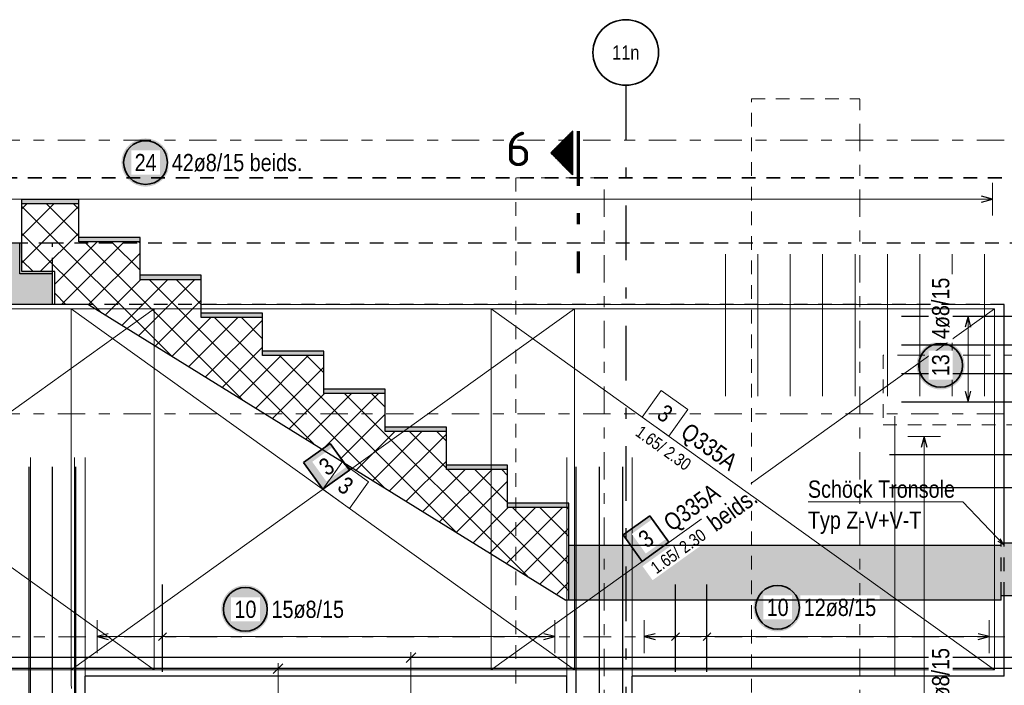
# Model space of a CAD drawing. Header units: millimetres. Extents: x -20 to 91, y -4 to 50.
# Tile 15 of 41: x 33.01 to 42.01, y 14.32 to 20.4. Entities that reach past the tile are written whole.
import ezdxf
from ezdxf.enums import TextEntityAlignment as Align

# ---------------------------------------------------------------- set-up
doc = ezdxf.new("R2010")
doc.units = ezdxf.units.MM
for name, pattern in [('DASHDOT', [1, 0.5, -0.25, 0, -0.25]), ('DASHDOTX2', [2, 1, -0.5, 0, -0.5]), ('HIDDEN', [0.375, 0.25, -0.125])]:
    doc.linetypes.add(name, pattern=pattern)
for name, color, linetype, lineweight in [('Achsen', 7, 'Continuous', 20), ('Bewehrung', 7, 'Continuous', 20), ('nplo Bewehrung', 7, 'Continuous', 20), ('Schraffuren', 7, 'Continuous', 20)]:
    doc.layers.add(name, color=color, linetype=linetype, lineweight=lineweight)
doc.styles.add('Arial Narrow', font='ARIALN.TTF')
doc.styles.add('isocp', font='isocp', dxfattribs={"width": 1.1})
doc.linetypes.add('STRAKON_Linetype_13', pattern='A,30,[130,ltypeshp.shx,S=3.75,R=-30,X=0,Y=0],-3.75,[130,ltypeshp.shx,S=3.75,R=-30,X=0,Y=0]', length=33.75)

msp = doc.modelspace()

# ---------------------------------------------------------------- hatches: boundary and pattern name
at = {"lineweight": 50}
h = msp.add_hatch(dxfattribs=at)
h.set_pattern_fill('Mau', color=4, scale=0.01, style=0, pattern_type=2)
h.set_pattern_definition([(0, (0, 0), (0, 0.02), [])])
h.paths.add_polyline_path([(38.062706, 19.384359), (37.862706, 19.184359), (38.062706, 18.984359)])
at = {"lineweight": 25, "true_color": 0xffffff}
for points in [[(35.290701, 15.012078), (35.290567, 15.019755), (35.290165, 15.027424), (35.289495, 15.035074), (35.28856, 15.042696), (35.287358, 15.05028), (35.285893, 15.057818), (35.284166, 15.0653), (35.282178, 15.072718), (35.279933, 15.080061), (35.277433, 15.087322), (35.274681, 15.094491), (35.271681, 15.10156), (35.268435, 15.108519), (35.264949, 15.115361), (35.261226, 15.122078), (35.257271, 15.12866), (35.253089, 15.1351), (35.248684, 15.14139), (35.244063, 15.147523), (35.23923, 15.153491), (35.234192, 15.159286), (35.228955, 15.164902), (35.223525, 15.170332), (35.217909, 15.175569), (35.212114, 15.180607), (35.206146, 15.18544), (35.200013, 15.190061), (35.193723, 15.194466), (35.187283, 15.198648), (35.180701, 15.202603), (35.173984, 15.206326), (35.167142, 15.209812), (35.160183, 15.213058), (35.153114, 15.216058), (35.145945, 15.21881), (35.138684, 15.22131), (35.131341, 15.223555), (35.123923, 15.225543), (35.116441, 15.22727), (35.108903, 15.228735), (35.101319, 15.229937), (35.093697, 15.230872), (35.086047, 15.231542), (35.078378, 15.231944), (35.070701, 15.232078), (35.063023, 15.231944), (35.055354, 15.231542), (35.047704, 15.230872), (35.040082, 15.229937), (35.032498, 15.228735), (35.02496, 15.22727), (35.017478, 15.225543), (35.01006, 15.223555), (35.002717, 15.22131), (34.995456, 15.21881), (34.988287, 15.216058), (34.981219, 15.213058), (34.974259, 15.209812), (34.967417, 15.206326), (34.960701, 15.202603), (34.954118, 15.198648), (34.947678, 15.194466), (34.941388, 15.190061), (34.935255, 15.18544), (34.929287, 15.180607), (34.923492, 15.175569), (34.917876, 15.170332), (34.912446, 15.164902), (34.907209, 15.159286), (34.902171, 15.153491), (34.897338, 15.147523), (34.892717, 15.14139), (34.888312, 15.1351), (34.88413, 15.12866), (34.880175, 15.122078), (34.876452, 15.115361), (34.872966, 15.108519), (34.869721, 15.10156), (34.86672, 15.094491), (34.863968, 15.087322), (34.861468, 15.080061), (34.859223, 15.072718), (34.857236, 15.0653), (34.855508, 15.057818), (34.854043, 15.05028), (34.852842, 15.042696), (34.851906, 15.035074), (34.851236, 15.027424), (34.850835, 15.019755), (34.850701, 15.012078), (34.850835, 15.0044), (34.851236, 14.996731), (34.851906, 14.989081), (34.852842, 14.981459), (34.854043, 14.973875), (34.855508, 14.966337), (34.857236, 14.958855), (34.859223, 14.951437), (34.861468, 14.944094), (34.863968, 14.936833), (34.86672, 14.929664), (34.869721, 14.922595), (34.872966, 14.915636), (34.876452, 14.908794), (34.880175, 14.902078), (34.88413, 14.895495), (34.888312, 14.889055), (34.892717, 14.882765), (34.897338, 14.876632), (34.902171, 14.870664), (34.907209, 14.864869), (34.912446, 14.859253), (34.917876, 14.853823), (34.923492, 14.848586), (34.929287, 14.843548), (34.935255, 14.838715), (34.941388, 14.834094), (34.947678, 14.829689), (34.954118, 14.825507), (34.960701, 14.821552), (34.967417, 14.817829), (34.974259, 14.814343), (34.981219, 14.811098), (34.988287, 14.808097), (34.995456, 14.805345), (35.002717, 14.802845), (35.01006, 14.8006), (35.017478, 14.798612), (35.02496, 14.796885), (35.032498, 14.79542), (35.040082, 14.794219), (35.047704, 14.793283), (35.055354, 14.792613), (35.063023, 14.792212), (35.070701, 14.792078), (35.078378, 14.792212), (35.086047, 14.792613), (35.093697, 14.793283), (35.101319, 14.794219), (35.108903, 14.79542), (35.116441, 14.796885), (35.123923, 14.798612), (35.131341, 14.8006), (35.138684, 14.802845), (35.145945, 14.805345), (35.153114, 14.808097), (35.160183, 14.811098), (35.167142, 14.814343), (35.173984, 14.817829), (35.180701, 14.821552), (35.187283, 14.825507), (35.193723, 14.829689), (35.200013, 14.834094), (35.206146, 14.838715), (35.212114, 14.843548), (35.217909, 14.848586), (35.223525, 14.853823), (35.228955, 14.859253), (35.234192, 14.864869), (35.23923, 14.870664), (35.244063, 14.876632), (35.248684, 14.882765), (35.253089, 14.889055), (35.257271, 14.895495), (35.261226, 14.902078), (35.264949, 14.908794), (35.268435, 14.915636), (35.271681, 14.922595), (35.274681, 14.929664), (35.277433, 14.936833), (35.279933, 14.944094), (35.282178, 14.951437), (35.284166, 14.958855), (35.285893, 14.966337), (35.287358, 14.973875), (35.28856, 14.981459), (35.289495, 14.989081), (35.290165, 14.996731)], [(40.155547, 15.029811), (40.155413, 15.037488), (40.155011, 15.045157), (40.154342, 15.052807), (40.153406, 15.060429), (40.152204, 15.068013), (40.150739, 15.075551), (40.149012, 15.083033), (40.147024, 15.090451), (40.144779, 15.097794), (40.142279, 15.105055), (40.139527, 15.112224), (40.136527, 15.119293), (40.133281, 15.126252), (40.129795, 15.133094), (40.126072, 15.139811), (40.122117, 15.146393), (40.117935, 15.152833), (40.11353, 15.159123), (40.108909, 15.165256), (40.104076, 15.171224), (40.099039, 15.177019), (40.093801, 15.182635), (40.088372, 15.188065), (40.082755, 15.193302), (40.07696, 15.19834), (40.070992, 15.203173), (40.064859, 15.207794), (40.058569, 15.212199), (40.052129, 15.216381), (40.045547, 15.220336), (40.03883, 15.224059), (40.031988, 15.227545), (40.025029, 15.230791), (40.01796, 15.233791), (40.010791, 15.236543), (40.00353, 15.239043), (39.996187, 15.241288), (39.98877, 15.243276), (39.981287, 15.245003), (39.973749, 15.246468), (39.966165, 15.24767), (39.958543, 15.248605), (39.950893, 15.249275), (39.943225, 15.249677), (39.935547, 15.249811), (39.927869, 15.249677), (39.9202, 15.249275), (39.91255, 15.248605), (39.904929, 15.24767), (39.897344, 15.246468), (39.889806, 15.245003), (39.882324, 15.243276), (39.874906, 15.241288), (39.867563, 15.239043), (39.860302, 15.236543), (39.853133, 15.233791), (39.846065, 15.230791), (39.839105, 15.227545), (39.832263, 15.224059), (39.825547, 15.220336), (39.818964, 15.216381), (39.812524, 15.212199), (39.806234, 15.207794), (39.800101, 15.203173), (39.794133, 15.19834), (39.788338, 15.193302), (39.782722, 15.188065), (39.777292, 15.182635), (39.772055, 15.177019), (39.767017, 15.171224), (39.762184, 15.165256), (39.757563, 15.159123), (39.753158, 15.152833), (39.748976, 15.146393), (39.745021, 15.139811), (39.741298, 15.133094), (39.737812, 15.126252), (39.734567, 15.119293), (39.731566, 15.112224), (39.728814, 15.105055), (39.726314, 15.097794), (39.724069, 15.090451), (39.722082, 15.083033), (39.720354, 15.075551), (39.718889, 15.068013), (39.717688, 15.060429), (39.716752, 15.052807), (39.716083, 15.045157), (39.715681, 15.037488), (39.715547, 15.029811), (39.715681, 15.022133), (39.716083, 15.014464), (39.716752, 15.006814), (39.717688, 14.999192), (39.718889, 14.991608), (39.720354, 14.98407), (39.722082, 14.976588), (39.724069, 14.96917), (39.726314, 14.961827), (39.728814, 14.954566), (39.731566, 14.947397), (39.734567, 14.940329), (39.737812, 14.933369), (39.741298, 14.926527), (39.745021, 14.919811), (39.748976, 14.913228), (39.753158, 14.906788), (39.757563, 14.900498), (39.762184, 14.894365), (39.767017, 14.888397), (39.772055, 14.882602), (39.777292, 14.876986), (39.782722, 14.871556), (39.788338, 14.866319), (39.794133, 14.861281), (39.800101, 14.856448), (39.806234, 14.851827), (39.812524, 14.847422), (39.818964, 14.84324), (39.825547, 14.839285), (39.832263, 14.835562), (39.839105, 14.832076), (39.846065, 14.828831), (39.853133, 14.82583), (39.860302, 14.823078), (39.867563, 14.820578), (39.874906, 14.818333), (39.882324, 14.816346), (39.889806, 14.814618), (39.897344, 14.813153), (39.904929, 14.811952), (39.91255, 14.811016), (39.9202, 14.810346), (39.927869, 14.809945), (39.935547, 14.809811), (39.943225, 14.809945), (39.950893, 14.810346), (39.958543, 14.811016), (39.966165, 14.811952), (39.973749, 14.813153), (39.981287, 14.814618), (39.98877, 14.816346), (39.996187, 14.818333), (40.00353, 14.820578), (40.010791, 14.823078), (40.01796, 14.82583), (40.025029, 14.828831), (40.031988, 14.832076), (40.03883, 14.835562), (40.045547, 14.839285), (40.052129, 14.84324), (40.058569, 14.847422), (40.064859, 14.851827), (40.070992, 14.856448), (40.07696, 14.861281), (40.082755, 14.866319), (40.088372, 14.871556), (40.093801, 14.876986), (40.099039, 14.882602), (40.104076, 14.888397), (40.108909, 14.894365), (40.11353, 14.900498), (40.117935, 14.906788), (40.122117, 14.913228), (40.126072, 14.919811), (40.129795, 14.926527), (40.133281, 14.933369), (40.136527, 14.940329), (40.139527, 14.947397), (40.142279, 14.954566), (40.144779, 14.961827), (40.147024, 14.96917), (40.149012, 14.976588), (40.150739, 14.98407), (40.152204, 14.991608), (40.153406, 14.999192), (40.154342, 15.006814), (40.155011, 15.014464)]]:
    msp.add_hatch(color=7, dxfattribs=at).paths.add_polyline_path(points)
at = {"layer": 'Bewehrung', "lineweight": 25, "true_color": 0xffffff}
for points in [[(34.37875, 19.096839), (34.378616, 19.104516), (34.378215, 19.112185), (34.377545, 19.119835), (34.376609, 19.127457), (34.375408, 19.135041), (34.373943, 19.142579), (34.372215, 19.150061), (34.370228, 19.157479), (34.367983, 19.164822), (34.365483, 19.172083), (34.362731, 19.179252), (34.35973, 19.186321), (34.356485, 19.19328), (34.352999, 19.200122), (34.349276, 19.206839), (34.345321, 19.213421), (34.341139, 19.219861), (34.336734, 19.226151), (34.332113, 19.232284), (34.32728, 19.238252), (34.322242, 19.244047), (34.317005, 19.249663), (34.311575, 19.255093), (34.305959, 19.26033), (34.300164, 19.265368), (34.294196, 19.270201), (34.288063, 19.274822), (34.281773, 19.279227), (34.275333, 19.283409), (34.26875, 19.287364), (34.262034, 19.291087), (34.255192, 19.294573), (34.248232, 19.297819), (34.241164, 19.300819), (34.233995, 19.303571), (34.226734, 19.306071), (34.219391, 19.308316), (34.211973, 19.310304), (34.204491, 19.312031), (34.196953, 19.313496), (34.189368, 19.314697), (34.181747, 19.315633), (34.174097, 19.316303), (34.166428, 19.316704), (34.15875, 19.316839), (34.151073, 19.316704), (34.143404, 19.316303), (34.135754, 19.315633), (34.128132, 19.314697), (34.120548, 19.313496), (34.11301, 19.312031), (34.105528, 19.310304), (34.09811, 19.308316), (34.090767, 19.306071), (34.083506, 19.303571), (34.076337, 19.300819), (34.069268, 19.297819), (34.062309, 19.294573), (34.055467, 19.291087), (34.04875, 19.287364), (34.042168, 19.283409), (34.035728, 19.279227), (34.029438, 19.274822), (34.023305, 19.270201), (34.017337, 19.265368), (34.011542, 19.26033), (34.005926, 19.255093), (34.000496, 19.249663), (33.995259, 19.244047), (33.990221, 19.238252), (33.985388, 19.232284), (33.980767, 19.226151), (33.976362, 19.219861), (33.97218, 19.213421), (33.968225, 19.206839), (33.964502, 19.200122), (33.961016, 19.19328), (33.95777, 19.186321), (33.95477, 19.179252), (33.952018, 19.172083), (33.949518, 19.164822), (33.947273, 19.157479), (33.945285, 19.150061), (33.943558, 19.142579), (33.942093, 19.135041), (33.940891, 19.127457), (33.939956, 19.119835), (33.939286, 19.112185), (33.938884, 19.104516), (33.93875, 19.096839), (33.938884, 19.089161), (33.939286, 19.081492), (33.939956, 19.073842), (33.940891, 19.06622), (33.942093, 19.058636), (33.943558, 19.051098), (33.945285, 19.043616), (33.947273, 19.036198), (33.949518, 19.028855), (33.952018, 19.021594), (33.95477, 19.014425), (33.95777, 19.007356), (33.961016, 19.000397), (33.964502, 18.993555), (33.968225, 18.986839), (33.97218, 18.980256), (33.976362, 18.973816), (33.980767, 18.967526), (33.985388, 18.961393), (33.990221, 18.955425), (33.995259, 18.94963), (34.000496, 18.944014), (34.005926, 18.938584), (34.011542, 18.933347), (34.017337, 18.928309), (34.023305, 18.923476), (34.029438, 18.918855), (34.035728, 18.91445), (34.042168, 18.910268), (34.04875, 18.906313), (34.055467, 18.90259), (34.062309, 18.899104), (34.069268, 18.895859), (34.076337, 18.892858), (34.083506, 18.890106), (34.090767, 18.887606), (34.09811, 18.885361), (34.105528, 18.883373), (34.11301, 18.881646), (34.120548, 18.880181), (34.128132, 18.87898), (34.135754, 18.878044), (34.143404, 18.877374), (34.151073, 18.876973), (34.15875, 18.876839), (34.166428, 18.876973), (34.174097, 18.877374), (34.181747, 18.878044), (34.189368, 18.87898), (34.196953, 18.880181), (34.204491, 18.881646), (34.211973, 18.883373), (34.219391, 18.885361), (34.226734, 18.887606), (34.233995, 18.890106), (34.241164, 18.892858), (34.248232, 18.895859), (34.255192, 18.899104), (34.262034, 18.90259), (34.26875, 18.906313), (34.275333, 18.910268), (34.281773, 18.91445), (34.288063, 18.918855), (34.294196, 18.923476), (34.300164, 18.928309), (34.305959, 18.933347), (34.311575, 18.938584), (34.317005, 18.944014), (34.322242, 18.94963), (34.32728, 18.955425), (34.332113, 18.961393), (34.336734, 18.967526), (34.341139, 18.973816), (34.345321, 18.980256), (34.349276, 18.986839), (34.352999, 18.993555), (34.356485, 19.000397), (34.35973, 19.007356), (34.362731, 19.014425), (34.365483, 19.021594), (34.367983, 19.028855), (34.370228, 19.036198), (34.372215, 19.043616), (34.373943, 19.051098), (34.375408, 19.058636), (34.376609, 19.06622), (34.377545, 19.073842), (34.378215, 19.081492)], [(41.646666, 17.242404), (41.646532, 17.250082), (41.64613, 17.257751), (41.645461, 17.2654), (41.644525, 17.273022), (41.643323, 17.280607), (41.641858, 17.288145), (41.640131, 17.295627), (41.638143, 17.303044), (41.635898, 17.310388), (41.633398, 17.317649), (41.630646, 17.324818), (41.627646, 17.331886), (41.6244, 17.338846), (41.620914, 17.345688), (41.617191, 17.352404), (41.613236, 17.358986), (41.609054, 17.365427), (41.604649, 17.371717), (41.600028, 17.37785), (41.595196, 17.383817), (41.590158, 17.389613), (41.58492, 17.395229), (41.579491, 17.400659), (41.573874, 17.405896), (41.568079, 17.410934), (41.562111, 17.415766), (41.555978, 17.420388), (41.549688, 17.424792), (41.543248, 17.428975), (41.536666, 17.43293), (41.529949, 17.436653), (41.523107, 17.440139), (41.516148, 17.443384), (41.509079, 17.446385), (41.50191, 17.449137), (41.494649, 17.451637), (41.487306, 17.453882), (41.479889, 17.455869), (41.472406, 17.457597), (41.464868, 17.459062), (41.457284, 17.460263), (41.449662, 17.461199), (41.442012, 17.461868), (41.434344, 17.46227), (41.426666, 17.462404), (41.418988, 17.46227), (41.411319, 17.461868), (41.403669, 17.461199), (41.396048, 17.460263), (41.388463, 17.459062), (41.380925, 17.457597), (41.373443, 17.455869), (41.366026, 17.453882), (41.358682, 17.451637), (41.351421, 17.449137), (41.344252, 17.446385), (41.337184, 17.443384), (41.330224, 17.440139), (41.323382, 17.436653), (41.316666, 17.43293), (41.310084, 17.428975), (41.303643, 17.424792), (41.297353, 17.420388), (41.29122, 17.415766), (41.285252, 17.410934), (41.279457, 17.405896), (41.273841, 17.400659), (41.268411, 17.395229), (41.263174, 17.389613), (41.258136, 17.383817), (41.253303, 17.37785), (41.248682, 17.371717), (41.244277, 17.365427), (41.240095, 17.358986), (41.23614, 17.352404), (41.232417, 17.345688), (41.228931, 17.338846), (41.225686, 17.331886), (41.222685, 17.324818), (41.219933, 17.317649), (41.217433, 17.310388), (41.215188, 17.303044), (41.213201, 17.295627), (41.211473, 17.288145), (41.210008, 17.280607), (41.208807, 17.273022), (41.207871, 17.2654), (41.207202, 17.257751), (41.2068, 17.250082), (41.206666, 17.242404), (41.2068, 17.234726), (41.207202, 17.227058), (41.207871, 17.219408), (41.208807, 17.211786), (41.210008, 17.204202), (41.211473, 17.196664), (41.213201, 17.189181), (41.215188, 17.181764), (41.217433, 17.17442), (41.219933, 17.16716), (41.222685, 17.159991), (41.225686, 17.152922), (41.228931, 17.145962), (41.232417, 17.13912), (41.23614, 17.132404), (41.240095, 17.125822), (41.244277, 17.119382), (41.248682, 17.113091), (41.253303, 17.106959), (41.258136, 17.100991), (41.263174, 17.095195), (41.268411, 17.089579), (41.273841, 17.084149), (41.279457, 17.078912), (41.285252, 17.073874), (41.29122, 17.069042), (41.297353, 17.06442), (41.303643, 17.060016), (41.310084, 17.055834), (41.316666, 17.051879), (41.323382, 17.048156), (41.330224, 17.044669), (41.337184, 17.041424), (41.344252, 17.038424), (41.351421, 17.035672), (41.358682, 17.033172), (41.366026, 17.030927), (41.373443, 17.028939), (41.380925, 17.027212), (41.388463, 17.025746), (41.396048, 17.024545), (41.403669, 17.023609), (41.411319, 17.02294), (41.418988, 17.022538), (41.426666, 17.022404), (41.434344, 17.022538), (41.442012, 17.02294), (41.449662, 17.023609), (41.457284, 17.024545), (41.464868, 17.025746), (41.472406, 17.027212), (41.479889, 17.028939), (41.487306, 17.030927), (41.494649, 17.033172), (41.50191, 17.035672), (41.509079, 17.038424), (41.516148, 17.041424), (41.523107, 17.044669), (41.529949, 17.048156), (41.536666, 17.051879), (41.543248, 17.055834), (41.549688, 17.060016), (41.555978, 17.06442), (41.562111, 17.069042), (41.568079, 17.073874), (41.573874, 17.078912), (41.579491, 17.084149), (41.58492, 17.089579), (41.590158, 17.095195), (41.595196, 17.100991), (41.600028, 17.106959), (41.604649, 17.113091), (41.609054, 17.119382), (41.613236, 17.125822), (41.617191, 17.132404), (41.620914, 17.13912), (41.6244, 17.145962), (41.627646, 17.152922), (41.630646, 17.159991), (41.633398, 17.16716), (41.635898, 17.17442), (41.638143, 17.181764), (41.640131, 17.189181), (41.641858, 17.196664), (41.643323, 17.204202), (41.644525, 17.211786), (41.645461, 17.219408), (41.64613, 17.227058)]]:
    msp.add_hatch(color=7, dxfattribs=at).paths.add_polyline_path(points)
at = {"layer": 'Bewehrung', "lineweight": 35, "true_color": 0xffffff}
msp.add_hatch(color=7, dxfattribs=at).paths.add_polyline_path([(35.847261, 16.527942), (35.603466, 16.353116), (35.778292, 16.109322), (36.022087, 16.284148)])
at = {"layer": 'Bewehrung', "lineweight": 18, "true_color": 0xffffff}
msp.add_hatch(color=7, dxfattribs=at).paths.add_polyline_path([(38.767261, 15.868207), (38.523466, 15.693381), (38.698292, 15.449586), (38.942087, 15.624413)])
at = {"layer": 'Schraffuren', "lineweight": 13, "true_color": 0xffbf80}
for points in [[(33.548659, 18.719993), (33.548659, 18.759993), (33.028659, 18.759993), (33.028659, 18.719993)], [(34.108659, 18.372882), (34.108659, 18.412882), (33.548659, 18.412882), (33.548659, 18.372882)], [(34.668659, 18.025771), (34.668659, 18.065771), (34.108659, 18.065771), (34.108659, 18.025771)], [(35.228659, 17.67866), (35.228659, 17.71866), (34.668659, 17.71866), (34.668659, 17.67866)], [(35.788659, 17.331549), (35.788659, 17.371549), (35.228659, 17.371549), (35.228659, 17.331549)], [(36.348659, 16.984438), (36.348659, 17.024438), (35.788659, 17.024438), (35.788659, 16.984438)], [(36.908659, 16.637326), (36.908659, 16.677326), (36.348659, 16.677326), (36.348659, 16.637326)], [(37.468659, 16.290215), (37.468659, 16.330215), (36.908659, 16.330215), (36.908659, 16.290215)], [(38.028659, 15.943104), (38.028659, 15.983104), (37.468659, 15.983104), (37.468659, 15.943104)]]:
    msp.add_hatch(color=31, dxfattribs=at).paths.add_polyline_path(points)
at = {"layer": 'Schraffuren', "lineweight": 13}
h = msp.add_hatch(dxfattribs=at)
h.set_pattern_fill('FT', color=6, scale=0.01, angle=45, style=0, pattern_type=2)
h.set_pattern_definition([(45, (0, 0), (-0.1237437, 0.1237437), []), (135, (0, 0), (-0.1237437, -0.1237437), [])])
h.paths.add_polyline_path([(38.000152, 15.095993), (38.028659, 15.095993), (38.028659, 15.943104), (37.468659, 15.943104), (37.468659, 16.290215), (36.908659, 16.290215), (36.908659, 16.637326), (36.348659, 16.637326), (36.348659, 16.984438), (35.788659, 16.984438), (35.788659, 17.331549), (35.228659, 17.331549), (35.228659, 17.67866), (34.668659, 17.67866), (34.668659, 18.025771), (34.108659, 18.025771), (34.108659, 18.372882), (33.548659, 18.372882), (33.548659, 18.719993), (33.028659, 18.719993), (33.028659, 18.099993), (33.328659, 18.099993), (33.328659, 17.799993), (33.637745, 17.799993)])
at = {"layer": 'Schraffuren', "lineweight": 13, "true_color": 0xd7ffd7}
for points in [[(27.738006, 17.799979), (33.308659, 17.799993), (33.308659, 18.079993), (33.008659, 18.079993), (33.008659, 18.359993), (27.738006, 18.359979)], [(41.978293, 15.096079), (41.978293, 15.596079), (38.028659, 15.596079), (38.028659, 15.095993)], [(41.978293, 15.136079), (42.308293, 15.136079), (42.308293, 15.618079), (41.978293, 15.618079)]]:
    msp.add_hatch(color=254, dxfattribs=at).paths.add_polyline_path(points)
at = {"layer": 'Schraffuren', "lineweight": 13, "true_color": 0xe0ddbe}
for points in [[(33.028659, 18.099993), (33.028659, 18.359979), (33.008659, 18.359993)], [(33.008659, 18.079993), (33.308659, 18.079993), (33.308659, 18.099993), (33.028659, 18.099993)]]:
    msp.add_hatch(color=254, dxfattribs=at).paths.add_polyline_path(points)

# ---------------------------------------------------------------- linework, layer by layer
at = {"color": 9, "linetype": 'HIDDEN', "lineweight": 0, "ltscale": 0.5}
for p, q in [((39.696138, 8.399945), (39.696138, 19.680605)), ((39.696138, 19.680605), (40.688571, 19.680605)), ((38.350571, 18.958261), (37.544016, 18.958261)), ((37.544016, 18.958261), (37.544016, 8.999981))]:
    msp.add_line(p, q, dxfattribs=at)
at = {"color": 9, "linetype": 'DASHDOT', "lineweight": 0, "ltscale": 0.5}
for p, q in [((40.688571, 8.399945), (40.688571, 19.680605)), ((38.350571, 8.999981), (38.350571, 18.958261))]:
    msp.add_line(p, q, dxfattribs=at)
at = {"color": 2, "linetype": 'Continuous', "lineweight": 35}
for p, q in [((37.862706, 19.184359), (38.062706, 19.384359)), ((38.062706, 18.984359), (38.062706, 19.384359)), ((38.062706, 18.984359), (37.862706, 19.184359))]:
    msp.add_line(p, q, dxfattribs=at)
at = {"color": 1, "linetype": 'DASHDOTX2', "lineweight": 70, "ltscale": 0.5}
msp.add_line((38.112706, 19.384359), (38.112706, 18.084359), dxfattribs=at)
at = {"color": 3, "linetype": 'HIDDEN', "lineweight": 25, "ltscale": 0.5}
for p, q in [((33.308659, 18.359979), (33.028659, 18.359979)), ((33.308659, 18.099993), (33.308659, 18.359993)), ((42.408366, 18.359979), (33.308659, 18.359979)), ((33.328659, 17.799979), (33.308659, 17.799979)), ((41.978293, 15.136079), (41.978293, 15.596079)), ((42.008293, 15.136079), (42.008293, 15.618079))]:
    msp.add_line(p, q, dxfattribs=at)
at = {"color": 6, "linetype": 'STRAKON_Linetype_13', "lineweight": 13, "ltscale": 0.01}
msp.add_line((34.668659, 17.799979), (42.008293, 17.799979), dxfattribs=at)
at = {"color": 9, "linetype": 'Continuous', "lineweight": 0}
msp.add_line((41.008293, 14.399979), (41.008293, 16.778257), dxfattribs=at)
at = {"color": 5, "linetype": 'Continuous', "lineweight": 18, "ltscale": 0.5}
for p, q in [((41.426666, 16.590959), (41.126666, 16.590959)), ((41.276666, 9.107981), (41.276666, 16.590959)), ((33.716272, 14.912078), (33.716272, 14.612078)), ((34.313988, 14.912078), (34.313988, 14.612078)), ((37.900283, 14.612078), (37.900283, 14.912078)), ((38.716286, 14.912078), (38.716286, 14.612078)), ((39.003014, 14.912078), (39.003014, 14.612078)), ((39.289741, 14.912078), (39.289741, 14.612078)), ((41.870291, 14.612078), (41.870291, 14.912078)), ((33.716272, 14.762078), (37.900283, 14.762078)), ((38.716286, 14.762078), (41.870291, 14.762078)), ((36.584671, 14.169979), (36.584671, 14.619979)), ((35.37073, 14.15138), (35.37073, 14.519979))]:
    msp.add_line(p, q, dxfattribs=at)
at = {"color": 3, "linetype": 'Continuous', "lineweight": 25, "ltscale": 0.5}
for p, q in [((41.276666, 16.590959), (41.249871, 16.490959)), ((41.303461, 16.490959), (41.276666, 16.590959)), ((40.958659, 16.428981), (43.458659, 16.428981)), ((40.958659, 16.125981), (43.458659, 16.125981)), ((34.313988, 14.439979), (34.313988, 15.239979)), ((39.003014, 14.439979), (39.003014, 15.239979)), ((39.289741, 14.439979), (39.289741, 15.239979)), ((33.816272, 14.788872), (33.716272, 14.762078)), ((33.716272, 14.762078), (33.816272, 14.735283)), ((34.349344, 14.797433), (34.278633, 14.726722)), ((37.900283, 14.762078), (37.800283, 14.788872)), ((37.800283, 14.735283), (37.900283, 14.762078)), ((38.816286, 14.788872), (38.716286, 14.762078)), ((38.716286, 14.762078), (38.816286, 14.735283)), ((39.038369, 14.797433), (38.967658, 14.726722)), ((39.325097, 14.797433), (39.254386, 14.726722)), ((41.870291, 14.762078), (41.770291, 14.788872)), ((41.770291, 14.735283), (41.870291, 14.762078)), ((36.628865, 14.614173), (36.540477, 14.525785)), ((44.308621, 14.569979), (29.372621, 14.569979)), ((35.414925, 14.514173), (35.326536, 14.425785)), ((44.24864, 14.469979), (29.31264, 14.469979))]:
    msp.add_line(p, q, dxfattribs=at)
at = {"color": 5, "linetype": 'Continuous', "lineweight": 18}
for p, q in [((40.216962, 15.994295), (41.629227, 15.994295)), ((41.629227, 15.994295), (42.000875, 15.603086)), ((42.000875, 15.603086), (41.947895, 15.635513)), ((41.971206, 15.657659), (42.000875, 15.603086))]:
    msp.add_line(p, q, dxfattribs=at)
at = {"color": 2, "linetype": 'Continuous', "lineweight": 35, "ltscale": 0.5}
for centre in [(35.070701, 15.012078), (39.935547, 15.029811)]:
    msp.add_circle(centre, 0.2, dxfattribs=at)
at = {"layer": 'Achsen', "color": 3, "linetype": 'DASHDOTX2', "lineweight": 25, "ltscale": 0.5}
msp.add_line((38.548667, 19.802997), (38.548667, 8.620376), dxfattribs=at)
at = {"layer": 'Achsen', "color": 3, "linetype": 'Continuous', "lineweight": 25}
for p, q in [((42.008293, 15.618079), (42.008293, 17.799981)), ((42.008659, 17.799979), (42.008293, 17.799979)), ((42.008293, 14.399979), (42.008293, 15.136079)), ((38.008286, 14.399979), (33.608272, 14.399979)), ((33.608272, 8.999981), (33.608272, 14.399979)), ((38.008286, 8.999981), (38.008286, 14.399979)), ((38.608286, 8.999981), (38.608286, 14.399979))]:
    msp.add_line(p, q, dxfattribs=at)
at = {"layer": 'Achsen', "color": 2, "linetype": 'Continuous', "lineweight": 35}
msp.add_circle((38.548667, 20.102997), 0.3, dxfattribs=at)
at = {"layer": 'Bewehrung', "color": 9, "linetype": 'DASHDOT', "lineweight": 0, "ltscale": 0.5}
for p, q in [((42.008293, 19.299979), (29.548672, 19.299979)), ((47.282039, 17.336952), (40.902158, 17.336952)), ((42.008293, 16.799979), (29.548672, 16.799979)), ((47.413541, 14.761395), (28.15507, 14.761395))]:
    msp.add_line(p, q, dxfattribs=at)
at = {"layer": 'Bewehrung', "color": 5, "linetype": 'Continuous', "lineweight": 18, "ltscale": 0.5}
for p, q in [((41.900293, 18.612078), (41.900293, 18.912078)), ((41.900293, 18.762078), (29.65668, 18.762078)), ((41.826666, 17.691979), (41.526666, 17.691979)), ((41.676666, 17.691979), (41.676666, 16.907979)), ((41.526666, 16.907979), (41.826666, 16.907979))]:
    msp.add_line(p, q, dxfattribs=at)
at = {"layer": 'Bewehrung', "color": 3, "linetype": 'Continuous', "lineweight": 25, "ltscale": 0.5}
for p, q in [((41.900293, 18.762078), (41.800293, 18.788872)), ((41.800293, 18.735283), (41.900293, 18.762078)), ((41.068364, 17.691979), (42.368364, 17.691979)), ((41.676666, 17.691979), (41.649871, 17.591979)), ((41.703461, 17.591979), (41.676666, 17.691979)), ((41.068364, 17.430646), (42.368364, 17.430646)), ((41.068364, 17.169312), (42.368364, 17.169312)), ((41.649871, 17.007979), (41.676666, 16.907979)), ((41.676666, 16.907979), (41.703461, 17.007979)), ((41.068364, 16.907979), (42.368364, 16.907979)), ((33.094273, 9.019981), (33.094273, 16.313756)), ((33.094273, 9.019981), (33.094273, 16.313756)), ((33.308273, 9.019981), (33.308273, 16.313756)), ((33.308273, 9.019981), (33.308273, 16.313756)), ((33.522272, 9.019981), (33.522272, 16.313756)), ((33.522272, 9.019981), (33.522272, 16.313756)), ((38.094286, 9.019981), (38.094286, 16.313756)), ((38.094286, 9.019981), (38.094286, 16.313756)), ((38.308286, 9.019981), (38.308286, 16.313756)), ((38.308286, 9.019981), (38.308286, 16.313756)), ((38.522286, 9.019981), (38.522286, 16.313756)), ((38.522286, 9.019981), (38.522286, 16.313756))]:
    msp.add_line(p, q, dxfattribs=at)
at = {"layer": 'Bewehrung', "color": 7, "linetype": 'Continuous', "lineweight": 18, "ltscale": 0.5}
for p, q in [((34.238293, 17.758656), (29.638295, 17.758656)), ((34.238293, 17.758656), (29.638295, 14.45998)), ((33.478293, 17.75866), (33.478293, 14.459984)), ((38.078291, 17.75866), (33.478293, 17.75866)), ((33.478293, 17.75866), (33.478293, 17.75866)), ((34.238293, 14.45998), (34.238293, 17.758656)), ((41.918291, 17.75866), (37.318293, 17.75866)), ((37.318293, 17.75866), (37.318293, 14.459984)), ((38.078291, 14.459984), (38.078291, 17.75866)), ((41.918291, 14.459984), (41.918291, 17.75866)), ((29.638295, 14.45998), (34.238293, 14.45998)), ((33.478293, 14.459984), (38.078291, 14.459984)), ((34.238293, 14.45998), (34.238293, 14.45998)), ((37.318293, 14.459984), (41.918291, 14.459984)), ((41.918291, 14.459984), (41.918291, 14.459984))]:
    msp.add_line(p, q, dxfattribs=at)
at = {"layer": 'Bewehrung', "color": 9, "linetype": 'Continuous', "lineweight": 0, "ltscale": 0.5}
for p, q in [((34.238293, 17.758656), (29.638295, 17.758656)), ((29.638295, 17.758656), (34.238293, 14.45998)), ((33.478293, 17.75866), (33.478293, 14.459984)), ((38.078291, 17.75866), (33.478293, 17.75866)), ((33.478293, 17.75866), (33.478293, 17.75866)), ((34.238293, 14.45998), (34.238293, 17.758656)), ((37.318293, 17.75866), (37.318293, 14.459984)), ((38.078291, 14.459984), (38.078291, 17.75866)), ((41.918291, 14.459984), (41.918291, 17.75866)), ((38.873119, 17.012852), (38.698292, 16.769057)), ((39.116913, 16.838026), (38.873119, 17.012852)), ((38.942087, 16.594231), (39.116913, 16.838026)), ((38.698292, 16.769057), (38.942087, 16.594231)), ((33.478272, 14.342301), (33.478272, 16.313754)), ((36.196913, 16.17829), (35.953118, 16.353116)), ((36.022087, 15.934496), (36.196913, 16.17829)), ((35.778292, 16.109322), (36.022087, 15.934496)), ((29.638295, 14.45998), (34.238293, 14.45998)), ((33.478293, 14.459984), (38.078291, 14.459984)), ((34.238293, 14.45998), (34.238293, 14.45998)), ((37.318293, 14.459984), (41.918291, 14.459984)), ((41.918291, 14.459984), (41.918291, 14.459984))]:
    msp.add_line(p, q, dxfattribs=at)
at = {"layer": 'Bewehrung', "color": 9, "linetype": 'HIDDEN', "lineweight": 0, "ltscale": 0.5}
for p, q in [((40.902158, 17.336952), (40.902158, 16.698964)), ((40.902158, 16.698964), (47.282039, 16.698964))]:
    msp.add_line(p, q, dxfattribs=at)
at = {"layer": 'Bewehrung', "color": 2, "linetype": 'Continuous', "lineweight": 35, "ltscale": 0.5}
for p, q in [((35.847261, 16.527942), (35.603466, 16.353116)), ((36.022087, 16.284148), (35.847261, 16.527942)), ((35.603466, 16.353116), (35.778292, 16.109322)), ((35.778292, 16.109322), (36.022087, 16.284148)), ((38.767261, 15.868207), (38.523466, 15.693381)), ((38.942087, 15.624413), (38.767261, 15.868207)), ((38.523466, 15.693381), (38.698292, 15.449586)), ((38.698292, 15.449586), (38.942087, 15.624413))]:
    msp.add_line(p, q, dxfattribs=at)
at = {"layer": 'Bewehrung', "color": 9, "linetype": 'Continuous', "lineweight": 0}
for p, q in [((33.108272, 14.199979), (33.108272, 16.399979)), ((33.508272, 14.199979), (33.508272, 16.399979)), ((33.608272, 14.399979), (33.608272, 16.399979)), ((38.008286, 14.399979), (38.008286, 16.399979)), ((38.608286, 14.399979), (38.608286, 16.399979))]:
    msp.add_line(p, q, dxfattribs=at)
at = {"layer": 'Bewehrung', "color": 2, "linetype": 'Continuous', "lineweight": 35, "ltscale": 0.5}
for centre in [(34.15875, 19.096839), (41.426666, 17.242404)]:
    msp.add_circle(centre, 0.2, dxfattribs=at)
at = {"layer": 'Bewehrung', "color": 9, "linetype": 'Continuous', "lineweight": 0, "ltscale": 0.5}
msp.add_arc((33.798272, 14.342301), 0.32, 180, 189.9262455, dxfattribs=at)
at = {"layer": 'nplo Bewehrung', "color": 9, "linetype": 'Continuous', "lineweight": 0, "ltscale": 0.5}
for p, q in [((39.459489, 16.959993), (39.459489, 18.259993)), ((39.755547, 16.959993), (39.755547, 18.259993)), ((40.051605, 16.959993), (40.051605, 18.259993)), ((40.347664, 16.959993), (40.347664, 18.259993)), ((40.643722, 16.959993), (40.643722, 18.259993)), ((40.93978, 16.959993), (40.93978, 18.259993)), ((41.235839, 16.959993), (41.235839, 18.259993)), ((41.531897, 16.959993), (41.531897, 18.259993)), ((41.827955, 16.959993), (41.827955, 18.259993))]:
    msp.add_line(p, q, dxfattribs=at)
at = {"layer": 'Schraffuren', "color": 3, "linetype": 'Continuous', "lineweight": 25}
for p, q in [((33.548659, 18.759993), (33.028659, 18.759993)), ((33.028659, 18.719993), (33.028659, 18.759993)), ((33.548659, 18.719993), (33.548659, 18.759993)), ((33.548659, 18.719993), (33.028659, 18.719993)), ((33.028659, 18.099993), (33.028659, 18.719993)), ((33.548659, 18.372882), (33.548659, 18.719993)), ((34.108659, 18.412882), (33.548659, 18.412882)), ((34.108659, 18.372882), (33.548659, 18.372882)), ((34.108659, 18.372882), (34.108659, 18.412882)), ((34.108659, 18.025771), (34.108659, 18.372882)), ((33.008659, 18.359979), (29.548772, 18.359979)), ((33.008659, 18.079993), (33.008659, 18.359993)), ((33.028659, 18.359979), (33.008659, 18.359979)), ((33.328659, 18.099993), (33.028659, 18.099993)), ((33.308659, 18.079993), (33.308659, 18.099993)), ((33.328659, 17.799993), (33.328659, 18.099993)), ((33.308659, 18.079993), (33.008659, 18.079993)), ((33.308659, 17.799993), (33.308659, 18.079993)), ((34.668659, 18.065771), (34.108659, 18.065771)), ((34.668659, 18.025771), (34.108659, 18.025771)), ((34.668659, 18.025771), (34.668659, 18.065771)), ((34.668659, 17.67866), (34.668659, 18.025771)), ((33.308659, 17.799979), (29.548672, 17.799979)), ((33.637745, 17.799979), (33.328659, 17.799979)), ((35.228659, 17.71866), (34.668659, 17.71866)), ((35.228659, 17.67866), (34.668659, 17.67866)), ((35.228659, 17.67866), (35.228659, 17.71866)), ((35.228659, 17.331549), (35.228659, 17.67866)), ((35.788659, 17.371549), (35.228659, 17.371549)), ((35.788659, 17.331549), (35.788659, 17.371549)), ((35.788659, 17.331549), (35.228659, 17.331549)), ((35.788659, 16.984438), (35.788659, 17.331549)), ((36.348659, 17.024438), (35.788659, 17.024438)), ((36.348659, 16.984438), (36.348659, 17.024438)), ((36.348659, 16.984438), (35.788659, 16.984438)), ((36.348659, 16.637326), (36.348659, 16.984438)), ((36.908659, 16.677326), (36.348659, 16.677326)), ((36.908659, 16.637326), (36.908659, 16.677326)), ((36.908659, 16.637326), (36.348659, 16.637326)), ((36.908659, 16.290215), (36.908659, 16.637326)), ((37.468659, 16.330215), (36.908659, 16.330215)), ((37.468659, 16.290215), (36.908659, 16.290215)), ((37.468659, 16.290215), (37.468659, 16.330215)), ((37.468659, 15.943104), (37.468659, 16.290215)), ((38.028659, 15.983104), (37.468659, 15.983104)), ((38.028659, 15.943104), (37.468659, 15.943104)), ((38.028659, 15.943104), (38.028659, 15.983104)), ((38.028659, 15.596079), (38.028659, 15.943104)), ((38.028659, 15.095993), (38.028659, 15.596079)), ((42.308293, 15.618079), (41.978293, 15.618079)), ((41.978293, 15.596079), (41.978293, 15.618079)), ((42.308293, 15.136079), (41.978293, 15.136079)), ((41.978293, 15.096079), (41.978293, 15.136079)), ((38.028659, 15.095993), (38.000152, 15.095993))]:
    msp.add_line(p, q, dxfattribs=at)

# ---------------------------------------------------------------- texts
at = {"color": 2, "lineweight": 35, "style": 'isocp', "width": 1.15}
msp.add_text('6', height=0.315, dxfattribs=at).set_placement((37.568019, 19.063924), align=Align.CENTER)
at = {"color": 2, "lineweight": 35, "style": 'Arial Narrow'}
for s, p in [('Schöck Tronsole', (40.213414, 16.032309)), ('Typ Z-V+V-T', (40.213414, 15.748809))]:
    msp.add_text(s, height=0.1575, dxfattribs=at).set_placement(p)
at = {"layer": 'Achsen', "color": 3, "lineweight": 25, "style": 'Arial Narrow'}
msp.add_text('11n', height=0.13, dxfattribs=at).set_placement((38.548667, 20.102997), align=Align.MIDDLE_CENTER)
at = {"layer": 'Bewehrung', "color": 9, "lineweight": 0, "insert": (38.913177, 16.896449), "char_height": 0.1575, "attachment_point": 1, "rotation": 324.3555509, "line_spacing_factor": 0.9, "style": 'Arial Narrow'}
msp.add_mtext('3', dxfattribs=at)

# ---------------------------------------------------------------- next in the draw order: texts
at = {"color": 2, "lineweight": 35, "char_height": 0.1575, "attachment_point": 1, "line_spacing_factor": 0.9, "style": 'Arial Narrow', "bg_fill": 3, "box_fill_scale": 1.2, "bg_fill_color": 256, "bg_fill_true_color": 13158600, "bg_fill_transparency": 0}
for s, insert in [('12ø8/15', (40.175547, 15.108561)), ('10', (34.971476, 15.090828)), ('15ø8/15', (35.310701, 15.090828)), ('10', (39.836322, 15.108561))]:
    msp.add_mtext(s, dxfattribs=dict(at, insert=insert))
at = {"layer": 'Bewehrung', "color": 2, "lineweight": 35, "char_height": 0.1575, "attachment_point": 1, "line_spacing_factor": 0.9, "style": 'Arial Narrow', "bg_fill": 3, "box_fill_scale": 1.2, "bg_fill_color": 256, "bg_fill_true_color": 13158600, "bg_fill_transparency": 0}
for s, insert in [('24', (34.059525, 19.175589)), ('42ø8/15 beids.', (34.39875, 19.175589))]:
    msp.add_mtext(s, dxfattribs=dict(at, insert=insert))

# ---------------------------------------------------------------- next in the draw order: linework, layer by layer
at = {"color": 2, "linetype": 'HIDDEN', "lineweight": 35, "ltscale": 0.5}
msp.add_line((42.659368, 18.958261), (28.898772, 18.958261), dxfattribs=at)
at = {"layer": 'Bewehrung', "color": 7, "linetype": 'Continuous', "lineweight": 18, "ltscale": 0.5}
for p, q in [((33.478293, 14.459984), (38.078291, 17.75866)), ((41.918291, 17.75866), (37.318293, 14.459984))]:
    msp.add_line(p, q, dxfattribs=at)
at = {"layer": 'Schraffuren', "color": 3, "linetype": 'Continuous', "lineweight": 25}
msp.add_line((41.978293, 15.095993), (38.028659, 15.095993), dxfattribs=at)

# ---------------------------------------------------------------- next in the draw order: texts
at = {"layer": 'Bewehrung', "color": 2, "lineweight": 35, "char_height": 0.1575, "attachment_point": 1, "line_spacing_factor": 0.9, "style": 'Arial Narrow', "bg_fill": 3, "box_fill_scale": 1.2, "bg_fill_color": 256, "bg_fill_true_color": 13158600, "bg_fill_transparency": 0}
for s, insert, rotation in [('4ø8/15', (41.347916, 17.482404), 90), ('13', (41.347916, 17.143179), 90), ('3', (35.726567, 16.353716), 35.6444491), ('Q335A', (38.876287, 15.84487), 35.6444491), ('3', (38.646567, 15.693981), 35.6444491)]:
    msp.add_mtext(s, dxfattribs=dict(at, insert=insert, rotation=rotation))

# ---------------------------------------------------------------- next in the draw order: linework, layer by layer
at = {"color": 3, "linetype": 'HIDDEN', "lineweight": 25, "ltscale": 0.5}
msp.add_line((42.008293, 17.799979), (33.637745, 17.799979), dxfattribs=at)
at = {"layer": 'Bewehrung', "color": 9, "linetype": 'Continuous', "lineweight": 0, "ltscale": 0.5}
for p, q in [((38.078291, 14.459984), (33.478293, 17.75866)), ((41.918291, 17.75866), (37.318293, 17.75866)), ((35.953118, 16.353116), (35.778292, 16.109322))]:
    msp.add_line(p, q, dxfattribs=at)
at = {"layer": 'Schraffuren', "color": 3, "linetype": 'Continuous', "lineweight": 25}
msp.add_line((33.637745, 17.799993), (38.000152, 15.095993), dxfattribs=at)

# ---------------------------------------------------------------- next in the draw order: texts
at = {"layer": 'Bewehrung', "color": 9, "lineweight": 0, "attachment_point": 1, "rotation": 324.3555509, "line_spacing_factor": 0.9, "style": 'Arial Narrow'}
for s, insert, char_height in [(' 1.65/ 2.30', (38.663327, 16.720298), 0.1125), ('Q335A', (39.129785, 16.727275), 0.1575), ('3', (35.993177, 16.236714), 0.1575)]:
    msp.add_mtext(s, dxfattribs=dict(at, insert=insert, char_height=char_height))
at = {"layer": 'Bewehrung', "color": 2, "lineweight": 35, "insert": (38.733258, 15.400828), "char_height": 0.1125, "attachment_point": 1, "rotation": 35.6444491, "line_spacing_factor": 0.9, "style": 'Arial Narrow', "bg_fill": 3, "box_fill_scale": 1.2, "bg_fill_color": 256, "bg_fill_true_color": 13158600, "bg_fill_transparency": 0}
msp.add_mtext(' 1.65/ 2.30', dxfattribs=at)

# ---------------------------------------------------------------- next in the draw order: linework, layer by layer
at = {"layer": 'Schraffuren', "color": 3, "linetype": 'Continuous', "lineweight": 25}
msp.add_line((41.978293, 15.596079), (38.028659, 15.596079), dxfattribs=at)

# ---------------------------------------------------------------- next in the draw order: texts
at = {"layer": 'Bewehrung', "color": 2, "lineweight": 35, "insert": (39.27688, 15.845728), "char_height": 0.16, "attachment_point": 1, "rotation": 35.6444491, "line_spacing_factor": 0.9, "style": 'Arial Narrow', "bg_fill": 3, "box_fill_scale": 1.2, "bg_fill_color": 256, "bg_fill_true_color": 13158600, "bg_fill_transparency": 0}
msp.add_mtext('beids.', dxfattribs=at)

# ---------------------------------------------------------------- next in the draw order: linework, layer by layer
at = {"layer": 'Bewehrung', "color": 9, "linetype": 'Continuous', "lineweight": 0, "ltscale": 0.5}
msp.add_line((37.318293, 17.75866), (41.918291, 14.459984), dxfattribs=at)

# ---------------------------------------------------------------- next in the draw order: texts
at = {"color": 2, "lineweight": 35, "insert": (41.347916, 14.096405), "char_height": 0.1575, "attachment_point": 1, "rotation": 90, "line_spacing_factor": 0.9, "style": 'Arial Narrow', "bg_fill": 3, "box_fill_scale": 1.2, "bg_fill_color": 256, "bg_fill_true_color": 13158600, "bg_fill_transparency": 0}
msp.add_mtext('4ø8/15', dxfattribs=at)

# ---------------------------------------------------------------- next in the draw order: linework, layer by layer
at = {"layer": 'Achsen', "color": 3, "linetype": 'Continuous', "lineweight": 25}
msp.add_line((42.008293, 14.399979), (38.608286, 14.399979), dxfattribs=at)

doc.saveas('drawing.dxf')
